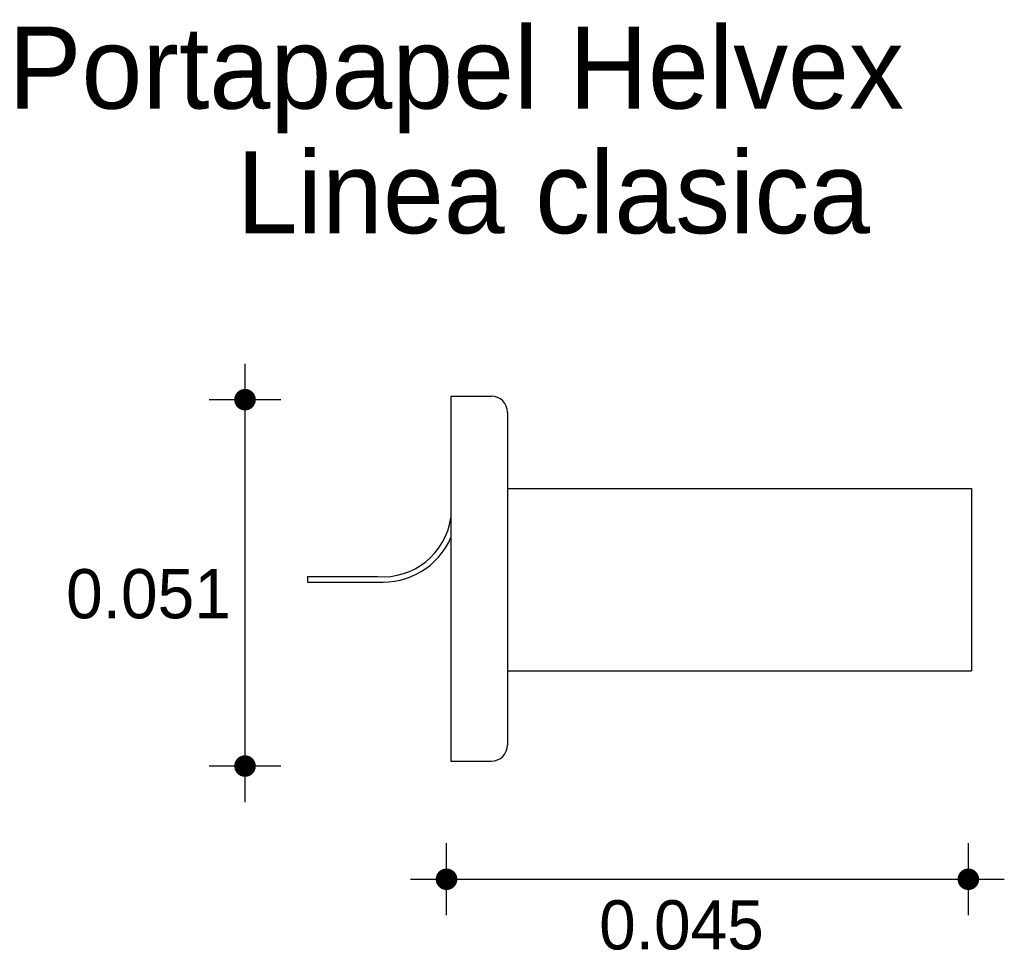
# Model space of a CAD drawing. Extents: x 2.84 to 2.978, y -0.999 to -0.868.
import ezdxf

# ---------------------------------------------------------------- set-up
doc = ezdxf.new("R2010")
doc.units = 0
doc.header["$MEASUREMENT"] = 0
for name, color, linetype in [('COTAS', 6, 'CONTINUOUS'), ('DIBUJO', 5, 'CONTINUOUS'), ('TEXTO', 4, 'CONTINUOUS')]:
    doc.layers.add(name, color=color, linetype=linetype)

msp = doc.modelspace()

# ---------------------------------------------------------------- linework, layer by layer
at = {"layer": 'COTAS'}
for p, q in [((2.871667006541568, -0.9780691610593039), (2.871667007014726, -0.9166620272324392)), ((2.876703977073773, -0.9216989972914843), (2.866630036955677, -0.9216989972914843)), ((2.876703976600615, -0.9730321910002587), (2.866630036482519, -0.9730321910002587)), ((2.89989184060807, -0.9939279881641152), (2.89989184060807, -0.9838540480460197)), ((2.972975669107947, -0.9939279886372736), (2.972975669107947, -0.9838540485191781)), ((2.894854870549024, -0.9888910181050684), (2.978012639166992, -0.9888910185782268))]:
    msp.add_line(p, q, dxfattribs=at)
at = {"layer": 'COTAS', "const_width": 0.001511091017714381}
for points in [[(2.871667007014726, -0.9224545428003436, 1), (2.871667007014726, -0.9209434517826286, 1)], [(2.871667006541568, -0.9737877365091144, 1), (2.871667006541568, -0.972276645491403, 1)], [(2.899136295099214, -0.9888910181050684, 1), (2.900647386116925, -0.9888910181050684, 1)], [(2.972220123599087, -0.9888910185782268, 1), (2.973731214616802, -0.9888910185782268, 1)]]:
    msp.add_lwpolyline(points, format="xyb", close=True, dxfattribs=at)
at = {"layer": 'DIBUJO'}
for p, q in [((2.900503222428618, -0.9212093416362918), (2.900503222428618, -0.9723430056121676)), ((2.900503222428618, -0.9212093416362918), (2.906153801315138, -0.9212093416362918)), ((2.908443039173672, -0.9234985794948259), (2.908443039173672, -0.9700537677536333)), ((2.908443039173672, -0.9341396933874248), (2.973431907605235, -0.9341396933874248)), ((2.973431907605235, -0.9341396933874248), (2.973431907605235, -0.9597065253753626)), ((2.880408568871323, -0.9464823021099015), (2.890210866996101, -0.9464823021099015)), ((2.880408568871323, -0.9464823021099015), (2.880408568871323, -0.9472453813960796)), ((2.880408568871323, -0.9472453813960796), (2.890181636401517, -0.9472453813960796)), ((2.908443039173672, -0.9597065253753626), (2.973431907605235, -0.9597065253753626)), ((2.900503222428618, -0.9723430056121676), (2.906153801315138, -0.9723430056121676))]:
    msp.add_line(p, q, dxfattribs=at)
for centre, radius, start, end in [((2.906153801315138, -0.9234985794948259), 0.002289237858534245, 0, 90), ((2.890962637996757, -0.9368714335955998), 0.009640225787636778, 265.5273783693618, 351.7550386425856), ((2.890962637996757, -0.9368714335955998), 0.01040330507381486, 265.6946149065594, 336.501777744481), ((2.906153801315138, -0.9700537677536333), 0.002289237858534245, 270, 0)]:
    msp.add_arc(centre, radius, start, end, dxfattribs=at)

# ---------------------------------------------------------------- texts
at = {"layer": 'COTAS'}
for s, p in [('0.051', (2.846611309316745, -0.9523297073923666)), ('0.045', (2.921267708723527, -0.9987233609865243))]:
    msp.add_text(s, height=0.006890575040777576, dxfattribs=at).set_placement(p)
at = {"layer": 'TEXTO'}
for s, p in [('Portapapel Helvex', (2.838525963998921, -0.8809216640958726)), ('Linea clasica', (2.870496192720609, -0.8983789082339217))]:
    msp.add_text(s, height=0.01147676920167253, dxfattribs=at).set_placement(p)

doc.saveas('drawing.dxf')
